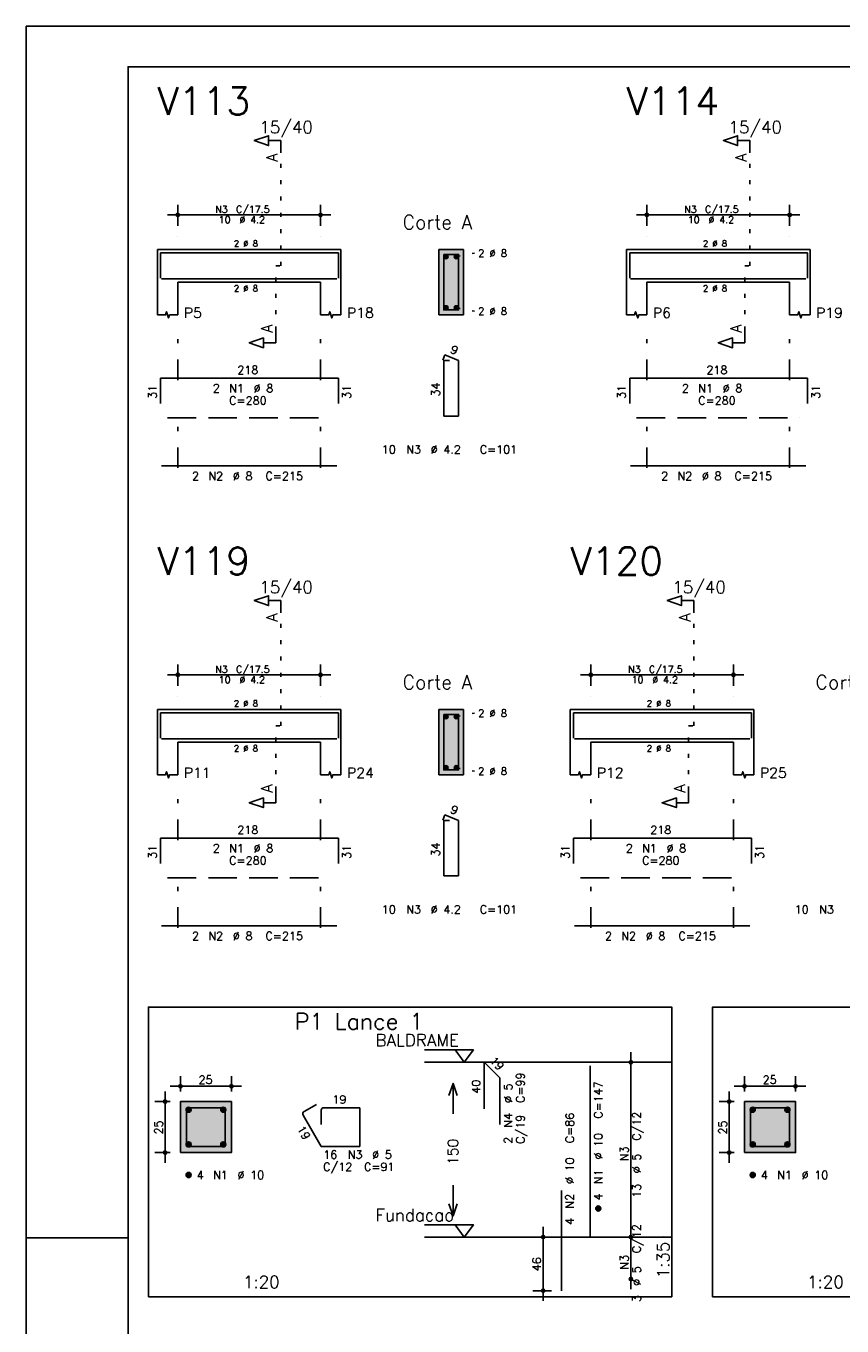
# Model space of a CAD drawing. Extents: x 0 to 84.1, y 0 to 59.4.
# Tile 3 of 9: x 0 to 20, y 27.5 to 59.4. Entities that reach past the tile are written whole.
import ezdxf

# ---------------------------------------------------------------- set-up
doc = ezdxf.new("R2010")
doc.units = 0
doc.header["$MEASUREMENT"] = 0
for name, pattern in [('ESTILO_TQS_0001', [1, 0.7, -0.3]), ('ESTILO_TQS_0002', [0.4, 0.1, -0.3]), ('ESTILO_TQS_0003', [1.5, 0.5, -0.4, 0.1, -0.5])]:
    doc.linetypes.add(name, pattern=pattern)
for name, color, linetype in [('1', 1, 'CONTINUOUS'), ('2', 2, 'CONTINUOUS'), ('3', 3, 'CONTINUOUS'), ('4', 4, 'CONTINUOUS'), ('6', 6, 'CONTINUOUS'), ('7', 7, 'CONTINUOUS'), ('9', 9, 'CONTINUOUS')]:
    doc.layers.add(name, color=color, linetype=linetype)
doc.styles.get("Standard").update_dxf_attribs({"font": 'ROMANS.SHX'})

msp = doc.modelspace()

# ---------------------------------------------------------------- linework, layer by layer
at = {"layer": '1', "linetype": 'ESTILO_TQS_0002'}
for p, q in [((6.245, 53.52), (6.245, 56.29)), ((17.741, 53.52), (17.741, 56.29)), ((10.545, 53.745), (10.99, 53.83)), ((6.12, 51.935), (6.12, 53.52)), ((6.12, 53.52), (6.245, 53.52)), ((17.616, 51.935), (17.616, 53.52)), ((17.616, 53.52), (17.741, 53.52)), ((10.545, 52.495), (10.99, 52.41)), ((6.245, 42.246), (6.245, 45.016)), ((16.365, 42.246), (16.365, 45.016)), ((10.545, 42.471), (10.99, 42.556)), ((6.12, 40.661), (6.12, 42.246)), ((6.12, 42.246), (6.245, 42.246)), ((16.24, 40.661), (16.24, 42.246)), ((16.24, 42.246), (16.365, 42.246)), ((10.545, 41.221), (10.99, 41.136))]:
    msp.add_line(p, q, dxfattribs=at)
at = {"layer": '1', "linetype": 'ESTILO_TQS_0001'}
for p, q in [((3.47, 49.795), (7.47, 49.795)), ((14.966, 49.795), (18.966, 49.795)), ((3.47, 38.521), (7.47, 38.521)), ((13.59, 38.521), (17.59, 38.521))]:
    msp.add_line(p, q, dxfattribs=at)
at = {"layer": '1', "linetype": 'Continuous'}
for points in [[(3, 28.252), (15.825, 28.252), (15.825, 35.352), (3, 35.352), (3, 28.252)], [(16.825, 28.252), (29.65, 28.252), (29.65, 35.352), (16.825, 35.352), (16.825, 28.252)], [(9.765, 34.302), (10.965, 34.302), (10.74, 34.002), (10.515, 34.302)], [(15.825, 34.002), (9.765, 34.002)], [(9.765, 30.017), (10.965, 30.017), (10.74, 29.716), (10.515, 30.017)], [(15.825, 29.716), (9.765, 29.716)]]:
    msp.add_lwpolyline(points, dxfattribs=at)
at = {"layer": '1', "linetype": 'ESTILO_TQS_0002'}
for points in [[(3.785, 31.787), (5.035, 31.787), (5.035, 33.037), (3.785, 33.037), (3.785, 31.787)], [(17.61, 31.787), (18.86, 31.787), (18.86, 33.037), (17.61, 33.037), (17.61, 31.787)]]:
    msp.add_lwpolyline(points, dxfattribs=at)
at = {"layer": '1', "linetype": 'Continuous'}
for centre in [(10.295, 53.745), (10.545, 53.745), (10.295, 52.495), (10.545, 52.495), (10.295, 42.471), (10.545, 42.471), (10.295, 41.221), (10.545, 41.221)]:
    msp.add_circle(centre, 0.05, dxfattribs=at)
at = {"layer": '2', "linetype": 'Continuous'}
for p, q in [((84.1, 59.4), (0, 59.4)), ((0, 59.4), (0, 0)), ((3.72, 54.5), (3.72, 55.02)), ((7.22, 54.5), (7.22, 55.02)), ((15.216, 54.5), (15.216, 55.02)), ((18.716, 54.5), (18.716, 55.02)), ((3.47, 54.77), (7.47, 54.77)), ((14.966, 54.77), (18.966, 54.77)), ((3.72, 54.25), (3.72, 54.25)), ((7.22, 54.25), (7.22, 54.25)), ((15.216, 54.25), (15.216, 54.25)), ((18.716, 54.25), (18.716, 54.25)), ((3.22, 53.92), (3.22, 53.12)), ((3.22, 53.92), (3.72, 53.92)), ((3.72, 53.92), (7.22, 53.92)), ((7.22, 53.92), (7.72, 53.92)), ((7.72, 53.92), (7.72, 53.12)), ((10.72, 53.92), (10.12, 53.92)), ((10.12, 53.92), (10.12, 52.32)), ((10.72, 52.32), (10.72, 53.92)), ((14.716, 53.92), (14.716, 53.12)), ((14.716, 53.92), (15.216, 53.92)), ((15.216, 53.92), (18.716, 53.92)), ((18.716, 53.92), (19.216, 53.92)), ((19.216, 53.92), (19.216, 53.12)), ((3.22, 53.12), (3.22, 52.32)), ((3.72, 53.12), (7.22, 53.12)), ((3.72, 53.12), (3.72, 52.32)), ((7.22, 53.12), (7.22, 52.32)), ((7.72, 53.12), (7.72, 52.32)), ((14.716, 53.12), (14.716, 52.32)), ((15.216, 53.12), (18.716, 53.12)), ((15.216, 53.12), (15.216, 52.32)), ((18.716, 53.12), (18.716, 52.32)), ((19.216, 53.12), (19.216, 52.32)), ((10.12, 52.32), (10.72, 52.32)), ((3.72, 43.226), (3.72, 43.746)), ((7.22, 43.226), (7.22, 43.746)), ((13.84, 43.226), (13.84, 43.746)), ((17.34, 43.226), (17.34, 43.746)), ((3.47, 43.496), (7.47, 43.496)), ((13.59, 43.496), (17.59, 43.496)), ((3.72, 42.976), (3.72, 42.976)), ((7.22, 42.976), (7.22, 42.976)), ((13.84, 42.976), (13.84, 42.976)), ((17.34, 42.976), (17.34, 42.976)), ((3.22, 42.646), (3.22, 41.846)), ((3.22, 42.646), (3.72, 42.646)), ((3.72, 42.646), (7.22, 42.646)), ((7.22, 42.646), (7.72, 42.646)), ((7.72, 42.646), (7.72, 41.846)), ((10.72, 42.646), (10.12, 42.646)), ((10.12, 42.646), (10.12, 41.046)), ((10.72, 41.046), (10.72, 42.646)), ((13.34, 42.646), (13.34, 41.846)), ((13.34, 42.646), (13.84, 42.646)), ((13.84, 42.646), (17.34, 42.646)), ((17.34, 42.646), (17.84, 42.646)), ((17.84, 42.646), (17.84, 41.846)), ((3.22, 41.846), (3.22, 41.046)), ((3.72, 41.846), (7.22, 41.846)), ((3.72, 41.846), (3.72, 41.046)), ((7.22, 41.846), (7.22, 41.046)), ((7.72, 41.846), (7.72, 41.046)), ((13.34, 41.846), (13.34, 41.046)), ((13.84, 41.846), (17.34, 41.846)), ((13.84, 41.846), (13.84, 41.046)), ((17.34, 41.846), (17.34, 41.046)), ((17.84, 41.846), (17.84, 41.046)), ((10.12, 41.046), (10.72, 41.046)), ((14.825, 29.466), (14.825, 34.252)), ((14.825, 34.002), (14.825, 34.002)), ((3.785, 33.287), (3.785, 33.662)), ((5.035, 33.287), (5.035, 33.662)), ((17.61, 33.287), (17.61, 33.662)), ((18.86, 33.287), (18.86, 33.662)), ((3.41, 31.537), (3.41, 33.287)), ((3.535, 33.412), (5.285, 33.412)), ((17.235, 31.537), (17.235, 33.287)), ((17.36, 33.412), (19.11, 33.412)), ((3.535, 33.037), (3.16, 33.037)), ((3.785, 33.037), (3.785, 33.037)), ((3.785, 33.037), (3.785, 33.037)), ((5.035, 33.037), (5.035, 33.037)), ((17.36, 33.037), (16.985, 33.037)), ((17.61, 33.037), (17.61, 33.037)), ((17.61, 33.037), (17.61, 33.037)), ((18.86, 33.037), (18.86, 33.037)), ((3.535, 31.787), (3.16, 31.787)), ((3.785, 31.787), (3.785, 31.787)), ((17.36, 31.787), (16.985, 31.787)), ((17.61, 31.787), (17.61, 31.787)), ((12.675, 28.152), (12.675, 29.966)), ((14.825, 28.438), (14.825, 29.966)), ((0, 29.7), (0.5, 29.7)), ((0.5, 29.7), (1.5, 29.7)), ((1.5, 29.7), (2.5, 29.7)), ((12.875, 29.716), (12.425, 29.716)), ((13.125, 29.716), (13.125, 29.716)), ((14.825, 29.716), (14.825, 29.716)), ((14.825, 29.716), (14.825, 29.716)), ((14.825, 28.688), (14.825, 28.688)), ((12.875, 28.402), (12.425, 28.402)), ((13.125, 28.402), (13.125, 28.402))]:
    msp.add_line(p, q, dxfattribs=at)
at = {"layer": '2', "linetype": 'ESTILO_TQS_0003'}
for p, q in [((3.72, 50.722), (3.72, 51.82)), ((7.22, 50.722), (7.22, 51.82)), ((15.216, 50.722), (15.216, 51.82)), ((18.716, 50.722), (18.716, 51.82)), ((3.72, 48.572), (3.72, 49.918)), ((7.22, 48.572), (7.22, 49.918)), ((15.216, 48.572), (15.216, 49.918)), ((18.716, 48.572), (18.716, 49.918)), ((3.72, 39.448), (3.72, 40.546)), ((7.22, 39.448), (7.22, 40.546)), ((13.84, 39.448), (13.84, 40.546)), ((17.34, 39.448), (17.34, 40.546)), ((3.72, 37.298), (3.72, 38.644)), ((7.22, 37.298), (7.22, 38.644)), ((13.84, 37.298), (13.84, 38.644)), ((17.34, 37.298), (17.34, 38.644))]:
    msp.add_line(p, q, dxfattribs=at)
at = {"layer": '2', "linetype": 'Continuous'}
for points in [[(83.1, 1), (2.5, 1), (2.5, 58.4), (83.1, 58.4), (83.1, 1)], [(6.245, 56.29), (6.245, 56.59), (5.945, 56.59), (5.945, 56.47), (5.595, 56.59), (5.945, 56.71), (5.945, 56.59)], [(17.741, 56.29), (17.741, 56.59), (17.441, 56.59), (17.441, 56.47), (17.091, 56.59), (17.441, 56.71), (17.441, 56.59)], [(3.22, 52.32), (3.42, 52.32), (3.445, 52.395), (3.495, 52.245), (3.52, 52.32), (3.72, 52.32)], [(7.22, 52.32), (7.42, 52.32), (7.445, 52.395), (7.495, 52.245), (7.52, 52.32), (7.72, 52.32)], [(14.716, 52.32), (14.916, 52.32), (14.941, 52.395), (14.991, 52.245), (15.016, 52.32), (15.216, 52.32)], [(18.716, 52.32), (18.916, 52.32), (18.941, 52.395), (18.991, 52.245), (19.016, 52.32), (19.216, 52.32)], [(6.12, 51.935), (6.12, 51.635), (5.82, 51.635), (5.82, 51.515), (5.47, 51.635), (5.82, 51.755), (5.82, 51.635)], [(17.616, 51.935), (17.616, 51.635), (17.316, 51.635), (17.316, 51.515), (16.966, 51.635), (17.316, 51.755), (17.316, 51.635)], [(6.245, 45.016), (6.245, 45.316), (5.945, 45.316), (5.945, 45.196), (5.595, 45.316), (5.945, 45.436), (5.945, 45.316)], [(16.365, 45.016), (16.365, 45.316), (16.065, 45.316), (16.065, 45.196), (15.715, 45.316), (16.065, 45.436), (16.065, 45.316)], [(3.22, 41.046), (3.42, 41.046), (3.445, 41.121), (3.495, 40.971), (3.52, 41.046), (3.72, 41.046)], [(7.22, 41.046), (7.42, 41.046), (7.445, 41.121), (7.495, 40.971), (7.52, 41.046), (7.72, 41.046)], [(13.34, 41.046), (13.54, 41.046), (13.565, 41.121), (13.615, 40.971), (13.64, 41.046), (13.84, 41.046)], [(17.34, 41.046), (17.54, 41.046), (17.565, 41.121), (17.615, 40.971), (17.64, 41.046), (17.84, 41.046)], [(6.12, 40.661), (6.12, 40.361), (5.82, 40.361), (5.82, 40.241), (5.47, 40.361), (5.82, 40.481), (5.82, 40.361)], [(16.24, 40.661), (16.24, 40.361), (15.94, 40.361), (15.94, 40.241), (15.59, 40.361), (15.94, 40.481), (15.94, 40.361)], [(10.365, 33.184), (10.465, 33.484), (10.565, 33.184)], [(10.465, 32.734), (10.465, 33.484)], [(3.785, 31.787), (5.035, 31.787), (5.035, 33.037), (3.785, 33.037), (3.785, 31.787)], [(17.61, 31.787), (18.86, 31.787), (18.86, 33.037), (17.61, 33.037), (17.61, 31.787)], [(10.465, 30.984), (10.465, 30.234)], [(10.365, 30.534), (10.465, 30.234), (10.565, 30.534)]]:
    msp.add_lwpolyline(points, dxfattribs=at)
for centre, radius in [((3.72, 54.77), 0.0416), ((7.22, 54.77), 0.0416), ((15.216, 54.77), 0.0416), ((18.716, 54.77), 0.0416), ((3.72, 54.77), 0.0208), ((7.22, 54.77), 0.0208), ((15.216, 54.77), 0.0208), ((18.716, 54.77), 0.0208), ((3.72, 43.496), 0.0416), ((3.72, 43.496), 0.0208), ((7.22, 43.496), 0.0416), ((7.22, 43.496), 0.0208), ((13.84, 43.496), 0.0416), ((13.84, 43.496), 0.0208), ((17.34, 43.496), 0.0416), ((17.34, 43.496), 0.0208), ((14.825, 34.002), 0.0416), ((14.825, 34.002), 0.0208), ((3.785, 33.412), 0.04), ((3.785, 33.412), 0.02), ((5.035, 33.412), 0.04), ((5.035, 33.412), 0.02), ((17.61, 33.412), 0.04), ((17.61, 33.412), 0.02), ((18.86, 33.412), 0.04), ((18.86, 33.412), 0.02), ((3.41, 33.037), 0.04), ((3.41, 33.037), 0.02), ((17.235, 33.037), 0.04), ((17.235, 33.037), 0.02), ((3.41, 31.787), 0.04), ((3.41, 31.787), 0.02), ((17.235, 31.787), 0.04), ((17.235, 31.787), 0.02), ((12.675, 29.716), 0.04), ((12.675, 29.716), 0.02), ((14.825, 29.716), 0.0416), ((14.825, 29.716), 0.0416), ((14.825, 29.716), 0.0208), ((14.825, 29.716), 0.0208), ((14.825, 28.688), 0.0416), ((14.825, 28.688), 0.0208), ((12.675, 28.402), 0.04), ((12.675, 28.402), 0.02)]:
    msp.add_circle(centre, radius, dxfattribs=at)
at = {"layer": '3', "linetype": 'Continuous'}
for p, q in [((3.923, 32.828), (3.994, 32.899)), ((3.923, 32.846), (3.976, 32.899)), ((3.927, 32.814), (4.008, 32.895)), ((3.933, 32.802), (4.019, 32.889)), ((3.941, 32.793), (4.029, 32.881)), ((3.951, 32.785), (4.037, 32.871)), ((3.962, 32.779), (4.043, 32.86)), ((3.976, 32.775), (4.047, 32.846)), ((3.994, 32.775), (4.047, 32.828)), ((4.773, 32.828), (4.844, 32.899)), ((4.773, 32.846), (4.826, 32.899)), ((4.777, 32.814), (4.858, 32.895)), ((4.783, 32.802), (4.869, 32.889)), ((4.791, 32.793), (4.879, 32.881)), ((4.801, 32.785), (4.887, 32.871)), ((4.812, 32.779), (4.893, 32.86)), ((4.826, 32.775), (4.897, 32.846)), ((4.844, 32.775), (4.897, 32.828)), ((17.748, 32.828), (17.819, 32.899)), ((17.748, 32.846), (17.801, 32.899)), ((17.752, 32.814), (17.833, 32.895)), ((17.758, 32.802), (17.844, 32.889)), ((17.766, 32.793), (17.854, 32.881)), ((17.776, 32.785), (17.862, 32.871)), ((17.787, 32.779), (17.868, 32.86)), ((17.801, 32.775), (17.872, 32.846)), ((17.819, 32.775), (17.872, 32.828)), ((18.598, 32.828), (18.669, 32.899)), ((18.598, 32.846), (18.651, 32.899)), ((18.602, 32.814), (18.683, 32.895)), ((18.608, 32.802), (18.694, 32.889)), ((18.616, 32.793), (18.704, 32.881)), ((18.626, 32.785), (18.712, 32.871)), ((18.637, 32.779), (18.718, 32.86)), ((18.651, 32.775), (18.722, 32.846)), ((18.669, 32.775), (18.722, 32.828)), ((3.923, 31.978), (3.994, 32.049)), ((3.923, 31.996), (3.976, 32.049)), ((3.927, 31.964), (4.008, 32.045)), ((3.933, 31.952), (4.019, 32.039)), ((3.941, 31.943), (4.029, 32.031)), ((3.951, 31.935), (4.037, 32.021)), ((3.962, 31.929), (4.043, 32.01)), ((3.976, 31.925), (4.047, 31.996)), ((3.994, 31.925), (4.047, 31.978)), ((4.773, 31.978), (4.844, 32.049)), ((4.773, 31.996), (4.826, 32.049)), ((4.777, 31.964), (4.858, 32.045)), ((4.783, 31.952), (4.869, 32.039)), ((4.791, 31.943), (4.879, 32.031)), ((4.801, 31.935), (4.887, 32.021)), ((4.812, 31.929), (4.893, 32.01)), ((4.826, 31.925), (4.897, 31.996)), ((4.844, 31.925), (4.897, 31.978)), ((17.748, 31.978), (17.819, 32.049)), ((17.748, 31.996), (17.801, 32.049)), ((17.752, 31.964), (17.833, 32.045)), ((17.758, 31.952), (17.844, 32.039)), ((17.766, 31.943), (17.854, 32.031)), ((17.776, 31.935), (17.862, 32.021)), ((17.787, 31.929), (17.868, 32.01)), ((17.801, 31.925), (17.872, 31.996)), ((17.819, 31.925), (17.872, 31.978)), ((18.598, 31.978), (18.669, 32.049)), ((18.598, 31.996), (18.651, 32.049)), ((18.602, 31.964), (18.683, 32.045)), ((18.608, 31.952), (18.694, 32.039)), ((18.616, 31.943), (18.704, 32.031)), ((18.626, 31.935), (18.712, 32.021)), ((18.637, 31.929), (18.718, 32.01)), ((18.651, 31.925), (18.722, 31.996)), ((18.669, 31.925), (18.722, 31.978)), ((3.923, 31.228), (3.994, 31.299)), ((3.923, 31.246), (3.976, 31.299)), ((3.927, 31.214), (4.008, 31.295)), ((3.933, 31.202), (4.019, 31.289)), ((3.941, 31.193), (4.029, 31.281)), ((3.951, 31.185), (4.037, 31.271)), ((3.962, 31.179), (4.043, 31.26)), ((3.976, 31.175), (4.047, 31.246)), ((3.994, 31.175), (4.047, 31.228)), ((17.748, 31.228), (17.819, 31.299)), ((17.748, 31.246), (17.801, 31.299)), ((17.752, 31.214), (17.833, 31.295)), ((17.758, 31.202), (17.844, 31.289)), ((17.766, 31.193), (17.854, 31.281)), ((17.776, 31.185), (17.862, 31.271)), ((17.787, 31.179), (17.868, 31.26)), ((17.801, 31.175), (17.872, 31.246)), ((17.819, 31.175), (17.872, 31.228)), ((13.963, 30.408), (14.034, 30.478)), ((13.963, 30.425), (14.016, 30.478)), ((13.967, 30.394), (14.048, 30.475)), ((13.973, 30.382), (14.059, 30.469)), ((13.981, 30.372), (14.069, 30.461)), ((13.991, 30.364), (14.077, 30.451)), ((14.002, 30.358), (14.083, 30.439)), ((14.016, 30.355), (14.087, 30.425)), ((14.034, 30.355), (14.087, 30.408))]:
    msp.add_line(p, q, dxfattribs=at)
for centre in [(3.985, 32.837), (4.835, 32.837), (17.81, 32.837), (18.66, 32.837), (3.985, 31.987), (4.835, 31.987), (17.81, 31.987), (18.66, 31.987), (3.985, 31.237), (17.81, 31.237), (14.025, 30.416)]:
    msp.add_circle(centre, 0.0625, dxfattribs=at)
at = {"layer": '4', "linetype": 'Continuous'}
for p, q in [((3.3, 53.22), (3.3, 53.84)), ((3.3, 53.84), (7.66, 53.84)), ((7.66, 53.84), (7.66, 53.22)), ((14.796, 53.22), (14.796, 53.84)), ((14.796, 53.84), (19.156, 53.84)), ((19.156, 53.84), (19.156, 53.22)), ((3.32, 53.2), (7.62, 53.2)), ((14.816, 53.2), (19.116, 53.2)), ((3.3, 41.946), (3.3, 42.566)), ((3.3, 42.566), (7.66, 42.566)), ((7.66, 42.566), (7.66, 41.946)), ((13.42, 41.946), (13.42, 42.566)), ((13.42, 42.566), (17.78, 42.566)), ((17.78, 42.566), (17.78, 41.946)), ((3.32, 41.926), (7.62, 41.926)), ((13.44, 41.926), (17.74, 41.926)), ((3.935, 32.824), (3.935, 31.937)), ((3.935, 32.824), (3.935, 32.474)), ((4.348, 32.887), (3.998, 32.887)), ((4.885, 32.887), (3.998, 32.887)), ((4.885, 31.937), (4.885, 32.887)), ((17.76, 32.824), (17.76, 31.937)), ((17.76, 32.824), (17.76, 32.474)), ((18.172, 32.887), (17.823, 32.887)), ((18.71, 32.887), (17.823, 32.887)), ((18.71, 31.937), (18.71, 32.887)), ((3.935, 31.937), (4.885, 31.937)), ((17.76, 31.937), (18.71, 31.937))]:
    msp.add_line(p, q, dxfattribs=at)
for points in [[(10.24, 53.8), (10.24, 52.44), (10.6, 52.44), (10.6, 53.8), (10.24, 53.8)], [(10.24, 42.526), (10.24, 41.166), (10.6, 41.166), (10.6, 42.526), (10.24, 42.526)]]:
    msp.add_lwpolyline(points, dxfattribs=at)
for centre in [(3.998, 32.824), (3.998, 32.824), (17.823, 32.824), (17.823, 32.824)]:
    msp.add_arc(centre, 0.0625, 90, 180, dxfattribs=at)
at = {"layer": '6', "linetype": 'Continuous'}
for p, q in [((10.268, 51.34), (10.214, 51.211)), ((10.6, 51.2), (10.268, 51.34)), ((10.38, 51.2), (10.24, 51.2)), ((10.24, 51.2), (10.24, 49.84)), ((10.6, 49.84), (10.6, 51.2)), ((3.3, 50.15), (3.3, 50.77)), ((3.3, 50.77), (7.66, 50.77)), ((7.66, 50.77), (7.66, 50.15)), ((14.796, 50.15), (14.796, 50.77)), ((14.796, 50.77), (19.156, 50.77)), ((19.156, 50.77), (19.156, 50.15)), ((10.24, 49.84), (10.6, 49.84)), ((3.32, 48.62), (7.62, 48.62)), ((14.816, 48.62), (19.116, 48.62)), ((10.268, 40.066), (10.214, 39.937)), ((10.38, 39.926), (10.24, 39.926)), ((10.24, 39.926), (10.24, 38.566)), ((10.6, 39.926), (10.268, 40.066)), ((10.6, 38.566), (10.6, 39.926)), ((3.3, 38.876), (3.3, 39.496)), ((3.3, 39.496), (7.66, 39.496)), ((7.66, 39.496), (7.66, 38.876)), ((13.42, 38.876), (13.42, 39.496)), ((13.42, 39.496), (17.78, 39.496)), ((17.78, 39.496), (17.78, 38.876)), ((10.24, 38.566), (10.6, 38.566)), ((3.32, 37.346), (7.62, 37.346)), ((13.44, 37.346), (17.74, 37.346)), ((11.231, 32.859), (11.231, 34.002)), ((11.231, 34.002), (11.615, 33.618)), ((13.825, 29.716), (13.825, 33.916)), ((11.615, 33.618), (11.615, 32.475)), ((7.117, 32.966), (6.814, 32.791)), ((7.235, 32.824), (7.235, 32.474)), ((8.185, 32.887), (7.298, 32.887)), ((8.185, 31.937), (8.185, 32.887)), ((6.791, 32.705), (7.235, 31.937)), ((7.235, 31.937), (8.185, 31.937)), ((13.125, 28.402), (13.125, 30.859))]:
    msp.add_line(p, q, dxfattribs=at)
for centre, start, end in [((7.298, 32.824), 90, 180), ((6.845, 32.737), 120, 210)]:
    msp.add_arc(centre, 0.0625, start, end, dxfattribs=at)
at = {"layer": '9', "linetype": 'Continuous'}
for points in [[(10.72, 52.32), (10.72, 53.92), (10.12, 53.92)], [(10.72, 52.32), (10.12, 53.92), (10.12, 52.32)], [(10.345, 53.745), (10.27, 53.788), (10.248, 53.762)], [(10.345, 53.745), (10.248, 53.762), (10.248, 53.728)], [(10.345, 53.745), (10.248, 53.728), (10.27, 53.702)], [(10.345, 53.745), (10.304, 53.794), (10.27, 53.788)], [(10.345, 53.745), (10.27, 53.702), (10.304, 53.696)], [(10.345, 53.745), (10.333, 53.777), (10.304, 53.794)], [(10.345, 53.745), (10.304, 53.696), (10.333, 53.713)], [(10.345, 53.745), (10.333, 53.713), (10.345, 53.745)], [(10.595, 53.745), (10.52, 53.788), (10.498, 53.762)], [(10.595, 53.745), (10.498, 53.762), (10.498, 53.728)], [(10.595, 53.745), (10.498, 53.728), (10.52, 53.702)], [(10.595, 53.745), (10.554, 53.794), (10.52, 53.788)], [(10.595, 53.745), (10.52, 53.702), (10.554, 53.696)], [(10.595, 53.745), (10.583, 53.777), (10.554, 53.794)], [(10.595, 53.745), (10.554, 53.696), (10.583, 53.713)], [(10.595, 53.745), (10.583, 53.713), (10.595, 53.745)], [(10.72, 52.32), (10.12, 52.32), (10.72, 52.32)], [(10.345, 52.495), (10.27, 52.538), (10.248, 52.512)], [(10.345, 52.495), (10.248, 52.512), (10.248, 52.478)], [(10.345, 52.495), (10.248, 52.478), (10.27, 52.452)], [(10.345, 52.495), (10.304, 52.544), (10.27, 52.538)], [(10.345, 52.495), (10.27, 52.452), (10.304, 52.446)], [(10.345, 52.495), (10.333, 52.527), (10.304, 52.544)], [(10.345, 52.495), (10.304, 52.446), (10.333, 52.463)], [(10.345, 52.495), (10.333, 52.463), (10.345, 52.495)], [(10.595, 52.495), (10.52, 52.538), (10.498, 52.512)], [(10.595, 52.495), (10.498, 52.512), (10.498, 52.478)], [(10.595, 52.495), (10.498, 52.478), (10.52, 52.452)], [(10.595, 52.495), (10.554, 52.544), (10.52, 52.538)], [(10.595, 52.495), (10.52, 52.452), (10.554, 52.446)], [(10.595, 52.495), (10.583, 52.527), (10.554, 52.544)], [(10.595, 52.495), (10.554, 52.446), (10.583, 52.463)], [(10.595, 52.495), (10.583, 52.463), (10.595, 52.495)], [(10.72, 41.046), (10.72, 42.646), (10.12, 42.646)], [(10.72, 41.046), (10.12, 42.646), (10.12, 41.046)], [(10.345, 42.471), (10.27, 42.514), (10.248, 42.488)], [(10.345, 42.471), (10.248, 42.488), (10.248, 42.454)], [(10.345, 42.471), (10.248, 42.454), (10.27, 42.428)], [(10.345, 42.471), (10.304, 42.52), (10.27, 42.514)], [(10.345, 42.471), (10.27, 42.428), (10.304, 42.422)], [(10.345, 42.471), (10.333, 42.503), (10.304, 42.52)], [(10.345, 42.471), (10.304, 42.422), (10.333, 42.439)], [(10.345, 42.471), (10.333, 42.439), (10.345, 42.471)], [(10.595, 42.471), (10.52, 42.514), (10.498, 42.488)], [(10.595, 42.471), (10.498, 42.488), (10.498, 42.454)], [(10.595, 42.471), (10.498, 42.454), (10.52, 42.428)], [(10.595, 42.471), (10.554, 42.52), (10.52, 42.514)], [(10.595, 42.471), (10.52, 42.428), (10.554, 42.422)], [(10.595, 42.471), (10.583, 42.503), (10.554, 42.52)], [(10.595, 42.471), (10.554, 42.422), (10.583, 42.439)], [(10.595, 42.471), (10.583, 42.439), (10.595, 42.471)], [(10.345, 41.221), (10.27, 41.264), (10.248, 41.238)], [(10.345, 41.221), (10.248, 41.238), (10.248, 41.204)], [(10.345, 41.221), (10.248, 41.204), (10.27, 41.178)], [(10.345, 41.221), (10.304, 41.27), (10.27, 41.264)], [(10.345, 41.221), (10.27, 41.178), (10.304, 41.172)], [(10.345, 41.221), (10.333, 41.253), (10.304, 41.27)], [(10.345, 41.221), (10.304, 41.172), (10.333, 41.189)], [(10.345, 41.221), (10.333, 41.189), (10.345, 41.221)], [(10.595, 41.221), (10.52, 41.264), (10.498, 41.238)], [(10.595, 41.221), (10.498, 41.238), (10.498, 41.204)], [(10.595, 41.221), (10.498, 41.204), (10.52, 41.178)], [(10.595, 41.221), (10.554, 41.27), (10.52, 41.264)], [(10.595, 41.221), (10.52, 41.178), (10.554, 41.172)], [(10.595, 41.221), (10.583, 41.253), (10.554, 41.27)], [(10.595, 41.221), (10.554, 41.172), (10.583, 41.189)], [(10.595, 41.221), (10.583, 41.189), (10.595, 41.221)], [(10.72, 41.046), (10.12, 41.046), (10.72, 41.046)], [(3.785, 31.787), (5.035, 31.787), (5.035, 33.037)], [(3.785, 31.787), (5.035, 33.037), (3.785, 33.037)], [(3.785, 31.787), (3.785, 33.037), (3.785, 31.787)], [(17.61, 31.787), (18.86, 31.787), (18.86, 33.037)], [(17.61, 31.787), (18.86, 33.037), (17.61, 33.037)], [(17.61, 31.787), (17.61, 33.037), (17.61, 31.787)]]:
    msp.add_solid(points, dxfattribs=at)

# ---------------------------------------------------------------- texts
at = {"layer": '1', "linetype": 'Continuous'}
for s, p in [('BALDRAME', (8.565, 34.392)), ('Fundacao', (8.565, 30.107))]:
    msp.add_text(s, height=0.3, dxfattribs=at).set_placement(p)
at = {"layer": '2', "linetype": 'Continuous'}
for s, height, p in [('15/40', 0.3, (5.72, 56.77)), ('15/40', 0.3, (17.216, 56.77)), ('N3', 0.17, (4.637, 54.821)), ('C/17.5', 0.17, (5.147, 54.821)), ('N3', 0.17, (16.133, 54.821)), ('C/17.5', 0.17, (16.643, 54.821)), ('10', 0.17, (4.722, 54.566)), ('%%c 4.2', 0.17, (5.232, 54.566)), ('Corte A', 0.34, (9.23, 54.42)), ('10', 0.17, (16.218, 54.566)), ('%%c 4.2', 0.17, (16.728, 54.566)), ('2 %%c 8', 0.15, (5.095, 53.995)), ('2 %%c 8', 0.18, (11.08, 53.74)), ('2 %%c 8', 0.15, (16.591, 53.995)), ('2 %%c 8', 0.15, (5.095, 52.895)), ('2 %%c 8', 0.15, (16.591, 52.895)), ('P5', 0.25, (3.87, 52.245)), ('P18', 0.25, (7.87, 52.245)), ('2 %%c 8', 0.18, (11.08, 52.32)), ('P6', 0.25, (15.366, 52.245)), ('P19', 0.25, (19.366, 52.245)), ('218', 0.2, (5.18, 50.87)), ('218', 0.2, (16.676, 50.87)), ('2', 0.2, (4.58, 50.42)), ('N1', 0.2, (4.98, 50.42)), ('%%c 8', 0.2, (5.58, 50.42)), ('2', 0.2, (16.076, 50.42)), ('N1', 0.2, (16.476, 50.42)), ('%%c 8', 0.2, (17.076, 50.42)), ('C=280', 0.2, (4.98, 50.12)), ('C=280', 0.2, (16.476, 50.12)), ('10', 0.2, (8.72, 48.92)), ('N3', 0.2, (9.32, 48.92)), ('%%c 4.2', 0.2, (9.92, 48.92)), ('C=101', 0.2, (11.12, 48.92)), ('2', 0.2, (4.07, 48.27)), ('N2', 0.2, (4.47, 48.27)), ('%%c 8', 0.2, (5.07, 48.27)), ('C=215', 0.2, (5.87, 48.27)), ('2', 0.2, (15.566, 48.27)), ('N2', 0.2, (15.966, 48.27)), ('%%c 8', 0.2, (16.566, 48.27)), ('C=215', 0.2, (17.366, 48.27)), ('15/40', 0.3, (5.72, 45.496)), ('15/40', 0.3, (15.84, 45.496)), ('N3', 0.17, (4.637, 43.547)), ('C/17.5', 0.17, (5.147, 43.547)), ('N3', 0.17, (14.757, 43.547)), ('C/17.5', 0.17, (15.267, 43.547)), ('10', 0.17, (4.722, 43.292)), ('%%c 4.2', 0.17, (5.232, 43.292)), ('Corte A', 0.34, (9.23, 43.146)), ('10', 0.17, (14.842, 43.292)), ('%%c 4.2', 0.17, (15.352, 43.292)), ('Corte A', 0.34, (19.35, 43.146)), ('2 %%c 8', 0.15, (5.095, 42.721)), ('2 %%c 8', 0.15, (15.215, 42.721)), ('2 %%c 8', 0.18, (11.08, 42.466)), ('2 %%c 8', 0.15, (5.095, 41.621)), ('2 %%c 8', 0.15, (15.215, 41.621)), ('P11', 0.25, (3.87, 40.971)), ('P24', 0.25, (7.87, 40.971)), ('2 %%c 8', 0.18, (11.08, 41.046)), ('P12', 0.25, (13.99, 40.971)), ('P25', 0.25, (17.99, 40.971)), ('218', 0.2, (5.18, 39.596)), ('218', 0.2, (15.3, 39.596)), ('2', 0.2, (4.58, 39.146)), ('N1', 0.2, (4.98, 39.146)), ('%%c 8', 0.2, (5.58, 39.146)), ('2', 0.2, (14.7, 39.146)), ('N1', 0.2, (15.1, 39.146)), ('%%c 8', 0.2, (15.7, 39.146)), ('C=280', 0.2, (4.98, 38.846)), ('C=280', 0.2, (15.1, 38.846)), ('10', 0.2, (8.72, 37.646)), ('N3', 0.2, (9.32, 37.646)), ('%%c 4.2', 0.2, (9.92, 37.646)), ('C=101', 0.2, (11.12, 37.646)), ('10', 0.2, (18.84, 37.646)), ('N3', 0.2, (19.44, 37.646)), ('2', 0.2, (4.07, 36.996)), ('N2', 0.2, (4.47, 36.996)), ('%%c 8', 0.2, (5.07, 36.996)), ('C=215', 0.2, (5.87, 36.996)), ('2', 0.2, (14.19, 36.996)), ('N2', 0.2, (14.59, 36.996)), ('%%c 8', 0.2, (15.19, 36.996)), ('C=215', 0.2, (15.99, 36.996)), ('1', 0.01, (15.615, 34.002)), ('25', 0.2, (4.23, 33.472)), ('25', 0.2, (18.055, 33.472)), ('19', 0.2, (7.51, 32.987)), ('C/12', 0.2, (7.285, 31.337)), ('16', 0.2, (7.285, 31.637)), ('N3', 0.2, (7.885, 31.637)), ('%%c 5', 0.2, (8.485, 31.637)), ('4', 0.2, (4.185, 31.137)), ('N1', 0.2, (4.585, 31.137)), ('%%c 10', 0.2, (5.185, 31.137)), ('C=91', 0.2, (8.285, 31.337)), ('4', 0.2, (18.01, 31.137)), ('N1', 0.2, (18.41, 31.137)), ('%%c 10', 0.2, (19.01, 31.137)), ('0', 0.01, (15.615, 29.716)), ('1:20', 0.3, (5.317, 28.462)), ('1:20', 0.3, (19.142, 28.462))]:
    msp.add_text(s, height=height, dxfattribs=at).set_placement(p)
for s, height, rotation, p in [('A', 0.272, 90, (6.163, 56.072)), ('A', 0.272, 90, (17.659, 56.072)), ('A', 0.272, 90, (6.038, 51.881)), ('A', 0.272, 90, (17.534, 51.881)), ('9', 0.2, 337.1146, (10.381, 51.401)), ('31', 0.2, 90, (3.2, 50.26)), ('31', 0.2, 90, (7.96, 50.26)), ('34', 0.2, 90, (10.14, 50.32)), ('31', 0.2, 90, (14.696, 50.26)), ('31', 0.2, 90, (19.456, 50.26)), ('A', 0.272, 90, (6.163, 44.798)), ('A', 0.272, 90, (16.283, 44.798)), ('A', 0.272, 90, (6.038, 40.607)), ('A', 0.272, 90, (16.158, 40.607)), ('9', 0.2, 337.1146, (10.381, 40.127)), ('31', 0.2, 90, (3.2, 38.986)), ('31', 0.2, 90, (7.96, 38.986)), ('34', 0.2, 90, (10.14, 39.046)), ('31', 0.2, 90, (13.32, 38.986)), ('31', 0.2, 90, (18.08, 38.986)), ('19', 0.2, 315, (11.352, 34.022)), ('40', 0.2, 90, (11.131, 33.231)), ('C=99', 0.2, 90, (12.215, 33.002)), ('%%c 5', 0.2, 90, (11.915, 33.002)), ('C=147', 0.2, 90, (14.125, 32.617)), ('25', 0.2, 90, (3.35, 32.232)), ('N4', 0.2, 90, (11.915, 32.402)), ('C/19', 0.2, 90, (12.215, 32.002)), ('C=86', 0.2, 90, (13.425, 32.017)), ('C/12', 0.2, 90, (15.065, 32.079)), ('25', 0.2, 90, (17.175, 32.232)), ('19', 0.2, 300, (6.638, 32.371)), ('150', 0.25, 90, (10.59, 31.484)), ('2', 0.2, 90, (11.915, 32.002)), ('%%c 10', 0.2, 90, (14.125, 31.616)), ('N3', 0.2, 90, (14.765, 31.579)), ('%%c 10', 0.2, 90, (13.425, 31.017)), ('%%c 5', 0.2, 90, (15.065, 31.279)), ('N1', 0.2, 90, (14.125, 31.017)), ('13', 0.2, 90, (15.065, 30.679)), ('N2', 0.2, 90, (13.425, 30.416)), ('4', 0.2, 90, (14.125, 30.616)), ('4', 0.2, 90, (13.425, 30.017)), ('C/12', 0.2, 90, (15.065, 29.322)), ('1:35', 0.3, 90, (15.765, 28.702)), ('46', 0.2, 90, (12.615, 28.879)), ('N3', 0.2, 90, (14.765, 28.922)), ('%%c 5', 0.2, 90, (15.065, 28.522)), ('3', 0.2, 90, (15.065, 28.122))]:
    msp.add_text(s, height=height, rotation=rotation, dxfattribs=at).set_placement(p)
at = {"layer": '7', "linetype": 'Continuous'}
for s, height, p in [('V113', 0.68, (3.22, 57.22)), ('V114', 0.68, (14.716, 57.22)), ('V119', 0.68, (3.22, 45.946)), ('V120', 0.68, (13.34, 45.946)), ('P1 Lance 1', 0.4, (6.588, 34.802))]:
    msp.add_text(s, height=height, dxfattribs=at).set_placement(p)

doc.saveas('drawing.dxf')
